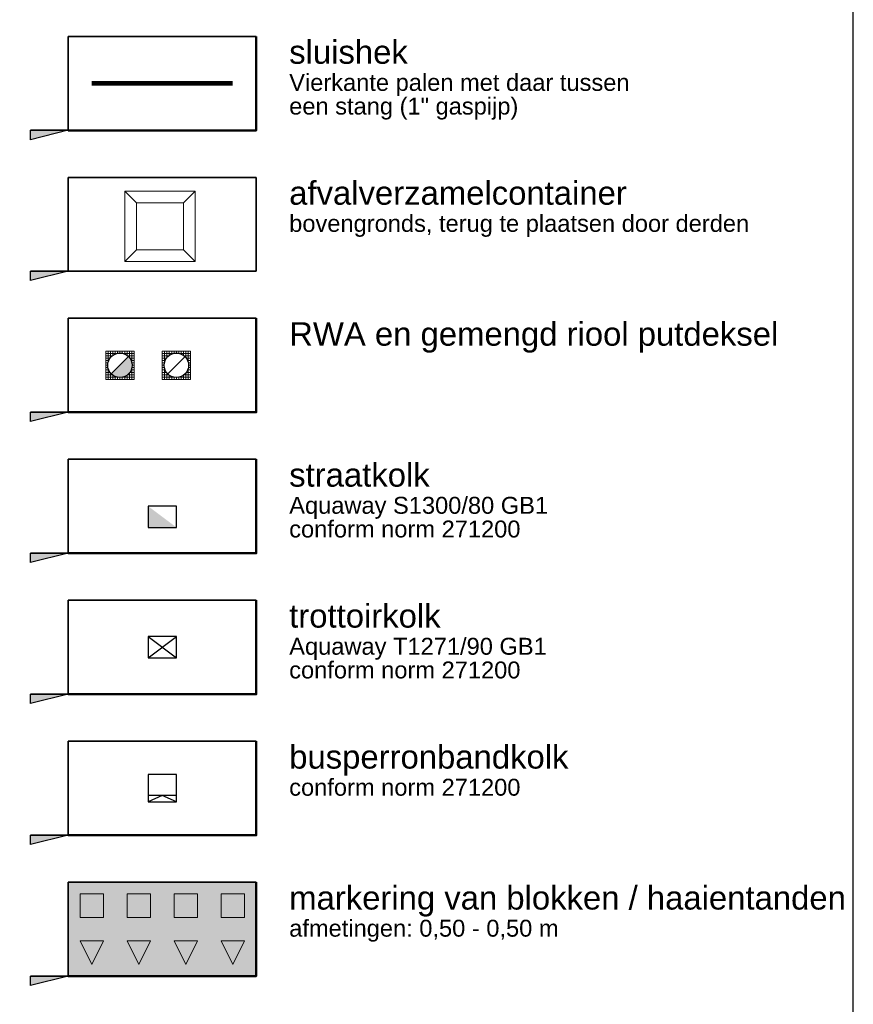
# Model space of a CAD drawing. Header units: metres. Extents: x 131295 to 132236, y 397710 to 398702.
# Tile 126 of 127: x 132218 to 132236, y 398467 to 398488. Entities that reach past the tile are written whole.
import ezdxf

# ---------------------------------------------------------------- set-up
doc = ezdxf.new("R2010")
doc.units = ezdxf.units.M
for name, color, linetype, lineweight in [('N-IE-afvalverzamelbak', 190, 'Continuous', 18), ('N-IE-markering blokmarkering 0.5 - 0.5', 255, 'Continuous', 18), ('N-IE-markering haaitanden 0.5 - 0.5', 255, 'Continuous', 18), ('N-RI-GWA put', 1, 'Continuous', 25), ('N-RI-GWA putdeksel', 7, 'Continuous', 18), ('N-RI-RWA put', 1, 'Continuous', 25), ('N-RI-RWA putdeksel', 7, 'Continuous', 18), ('N-RI-straatkolk', 7, 'Continuous', 25), ('N-RI-trottoirkolk', 7, 'Continuous', 25), ("N-VH-arcering 'MAT' grijs 252", 252, 'Continuous', 18), ('X-AL-legenda', 7, 'Continuous', 25), ('X-AL-legenda @ 0.2', 7, 'Continuous', 25), ('X-AL-legenda tekst T1.8', 1, 'Continuous', 18), ('X-AL-legenda tekst T2.5', 2, 'Continuous', 25), ('X-AL-legenda tekst T5.0', 4, 'Continuous', 50)]:
    doc.layers.add(name, color=color, linetype=linetype, lineweight=lineweight)
doc.layers.add('N-IE-sluishek', color=190, linetype='Continuous', lineweight=18, true_color=0x7f00ff)
doc.layers.add('X-AL-contourlijnen', color=30, linetype='Continuous', plot=False)
doc.layers.add('X-AL-hulplijn legenda', color=30, linetype='Continuous', plot=False)
doc.styles.add('CS Annotative', font='arial.ttf')

# ---------------------------------------------------------------- blocks, each defined once
blk = doc.blocks.new('*U117')
blk.add_lwpolyline([(-1.5, -2.25), (1.5, -2.25), (1.5, 0), (-1.5, 0)], close=True)
blk.add_solid([(-1.5, -2.25), (-1.5, 0), (-1.5, -2.25), (1.5, -2.25)])
blk = doc.blocks.new('*U18')
for p, q in [((-1.5, 0), (1.5, 2.25)), ((-1.5, 2.25), (1.5, 0))]:
    blk.add_line(p, q)
blk.add_lwpolyline([(-1.5, 0), (1.5, 0), (1.5, 2.25), (-1.5, 2.25)], close=True)
blk = doc.blocks.new('*U19')
blk.add_lwpolyline([(-1.5, -0.68), (1.5, -0.68), (1.5, 2.25), (-1.5, 2.25)], close=True)
for points in [[(1.5, -0.68), (0, 0), (-1.5, -0.68)], [(1.5, 0), (-1.5, 0)]]:
    blk.add_lwpolyline(points)
blk = doc.blocks.new('CS Blokmarkering 0.5-0.5')
blk.add_hatch(color=256).paths.add_polyline_path([(0, -0.5), (0.5, -0.5), (0.5, 0), (0, 0)])
blk.add_lwpolyline([(0, -0.5), (0.5, -0.5), (0.5, 0), (0, 0)], close=True)
blk = doc.blocks.new('CS Haaientand 0.5-0.5')
blk.add_hatch(color=256).paths.add_polyline_path([(0, -0.5), (0.25, 0), (-0.25, 0)])
blk.add_lwpolyline([(0, -0.5), (0.25, 0), (-0.25, 0)], close=True)
blk = doc.blocks.new('*U26')
h = blk.add_hatch(color=256)
h.dxf.hatch_style = 1
h.paths.add_polyline_path([(-0.184, -0.184, 0.668179), (0.26, 0, 0.198912), (0.184, 0.184)])
at = {"flags": 128}
blk.add_lwpolyline([(-0.184, -0.184), (0.184, 0.184)], dxfattribs=at)
blk.add_circle((0, 0), 0.26)
at = {"layer": 'N-RI-RWA putdeksel', "flags": 128}
blk.add_lwpolyline([(-0.3, -0.3), (0.3, -0.3), (0.3, 0.3), (-0.3, 0.3)], close=True, dxfattribs=at)
at = {"layer": 'N-RI-RWA putdeksel', "lineweight": 5, "flags": 128}
for points in [[(-0.3, 0.25), (-0.071, 0.25)], [(-0.25, 0.3), (-0.25, 0.071)], [(-0.2, 0.3), (-0.2, 0.166)], [(-0.15, 0.3), (-0.15, 0.212)], [(-0.1, 0.3), (-0.1, 0.24)], [(-0.05, 0.3), (-0.05, 0.255)], [(0, 0.3), (0, 0.26)], [(0.05, 0.3), (0.05, 0.255)], [(0.071, 0.25), (0.3, 0.25)], [(0.1, 0.3), (0.1, 0.24)], [(0.15, 0.3), (0.15, 0.212)], [(0.2, 0.3), (0.2, 0.166)], [(0.25, 0.3), (0.25, 0.071)], [(-0.3, 0.2), (-0.166, 0.2)], [(-0.3, 0.15), (-0.212, 0.15)], [(-0.3, 0.1), (-0.24, 0.1)], [(-0.3, 0.05), (-0.255, 0.05)], [(0.166, 0.2), (0.3, 0.2)], [(0.212, 0.15), (0.3, 0.15)], [(0.24, 0.1), (0.3, 0.1)], [(0.255, 0.05), (0.3, 0.05)], [(-0.3, 0), (-0.26, 0)], [(-0.3, -0.05), (-0.255, -0.05)], [(-0.3, -0.1), (-0.24, -0.1)], [(-0.3, -0.15), (-0.212, -0.15)], [(-0.3, -0.2), (-0.166, -0.2)], [(-0.25, -0.071), (-0.25, -0.3)], [(-0.2, -0.166), (-0.2, -0.3)], [(0.166, -0.2), (0.3, -0.2)], [(0.2, -0.166), (0.2, -0.3)], [(0.212, -0.15), (0.3, -0.15)], [(0.24, -0.1), (0.3, -0.1)], [(0.25, -0.071), (0.25, -0.3)], [(0.255, -0.05), (0.3, -0.05)], [(0.26, 0), (0.3, 0)], [(-0.3, -0.25), (-0.071, -0.25)], [(-0.15, -0.212), (-0.15, -0.3)], [(-0.1, -0.24), (-0.1, -0.3)], [(-0.05, -0.255), (-0.05, -0.3)], [(0, -0.26), (0, -0.3)], [(0.05, -0.255), (0.05, -0.3)], [(0.071, -0.25), (0.3, -0.25)], [(0.1, -0.24), (0.1, -0.3)], [(0.15, -0.212), (0.15, -0.3)]]:
    blk.add_lwpolyline(points, dxfattribs=at)
blk = doc.blocks.new('*U161')
at = {"layer": 'X-AL-hulplijn legenda'}
h = blk.add_hatch(color=256, dxfattribs=at)
h.dxf.hatch_style = 1
h.paths.add_polyline_path([(91.5, -241.16), (87.5, -242.16), (87.5, -241.16)])
h = blk.add_hatch(color=256, dxfattribs=at)
h.dxf.hatch_style = 1
h.paths.add_polyline_path([(91.5, -256.16), (87.5, -257.16), (87.5, -256.16)])
h = blk.add_hatch(color=256, dxfattribs=at)
h.dxf.hatch_style = 1
h.paths.add_polyline_path([(91.5, -271.16), (87.5, -272.16), (87.5, -271.16)])
h = blk.add_hatch(color=256, dxfattribs=at)
h.dxf.hatch_style = 1
h.paths.add_polyline_path([(91.5, -286.16), (87.5, -287.16), (87.5, -286.16)])
h = blk.add_hatch(color=256, dxfattribs=at)
h.dxf.hatch_style = 1
h.paths.add_polyline_path([(91.5, -301.16), (87.5, -302.16), (87.5, -301.16)])
h = blk.add_hatch(color=256, dxfattribs=at)
h.dxf.hatch_style = 1
h.paths.add_polyline_path([(91.5, -316.16), (87.5, -317.16), (87.5, -316.16)])
h = blk.add_hatch(color=256, dxfattribs=at)
h.dxf.hatch_style = 1
h.paths.add_polyline_path([(91.5, -331.16), (87.5, -332.16), (87.5, -331.16)])
blk.add_lwpolyline([(0, -445), (175, -445), (175, 0), (0, 0)], close=True)
for points in [[(91.5, -241.16), (87.5, -241.16)], [(91.5, -256.16), (87.5, -256.16)], [(91.5, -271.16), (87.5, -271.16)], [(91.5, -286.16), (87.5, -286.16)], [(91.5, -301.16), (87.5, -301.16)], [(91.5, -316.16), (87.5, -316.16)], [(91.5, -331.16), (87.5, -331.16)]]:
    blk.add_lwpolyline(points, dxfattribs=at)
for points in [[(91.5, -241.16), (87.5, -242.16), (87.5, -241.16)], [(91.5, -256.16), (87.5, -257.16), (87.5, -256.16)], [(91.5, -271.16), (87.5, -272.16), (87.5, -271.16)], [(91.5, -286.16), (87.5, -287.16), (87.5, -286.16)], [(91.5, -301.16), (87.5, -302.16), (87.5, -301.16)], [(91.5, -316.16), (87.5, -317.16), (87.5, -316.16)], [(91.5, -331.16), (87.5, -332.16), (87.5, -331.16)]]:
    blk.add_lwpolyline(points, close=True, dxfattribs=at)
at = {"layer": 'X-AL-legenda tekst T5.0', "style": 'CS Annotative'}
blk.add_attdef('Naam', (8.6, -12.22), '', height=5, dxfattribs=at)
blk = doc.blocks.new('*U538')
at = {"flags": 128}
for points in [[(-0.75, 0), (0.75, 0), (0.75, 1.5), (-0.75, 1.5)], [(-0.5, 0.25), (0.5, 0.25), (0.5, 1.25), (-0.5, 1.25)]]:
    blk.add_lwpolyline(points, close=True, dxfattribs=at)
for points in [[(-0.5, 1.25), (-0.75, 1.5)], [(0.5, 1.25), (0.75, 1.5)], [(-0.5, 0.25), (-0.75, 0)], [(0.5, 0.25), (0.75, 0)]]:
    blk.add_lwpolyline(points, dxfattribs=at)
blk = doc.blocks.new('*U542')
at = {"flags": 128}
blk.add_lwpolyline([(-0.184, -0.184), (0.184, 0.184)], dxfattribs=at)
blk.add_circle((0, 0), 0.26)
at = {"layer": 'N-RI-GWA putdeksel', "flags": 128}
blk.add_lwpolyline([(-0.3, -0.3), (0.3, -0.3), (0.3, 0.3), (-0.3, 0.3)], close=True, dxfattribs=at)
at = {"layer": 'N-RI-GWA putdeksel', "lineweight": 5, "flags": 128}
for points in [[(-0.3, 0.25), (-0.071, 0.25)], [(-0.25, 0.3), (-0.25, 0.071)], [(-0.2, 0.3), (-0.2, 0.166)], [(-0.15, 0.3), (-0.15, 0.212)], [(-0.1, 0.3), (-0.1, 0.24)], [(-0.05, 0.3), (-0.05, 0.255)], [(0, 0.3), (0, 0.26)], [(0.05, 0.3), (0.05, 0.255)], [(0.071, 0.25), (0.3, 0.25)], [(0.1, 0.3), (0.1, 0.24)], [(0.15, 0.3), (0.15, 0.212)], [(0.2, 0.3), (0.2, 0.166)], [(0.25, 0.3), (0.25, 0.071)], [(-0.3, 0.2), (-0.166, 0.2)], [(-0.3, 0.15), (-0.212, 0.15)], [(-0.3, 0.1), (-0.24, 0.1)], [(-0.3, 0.05), (-0.255, 0.05)], [(0.166, 0.2), (0.3, 0.2)], [(0.212, 0.15), (0.3, 0.15)], [(0.24, 0.1), (0.3, 0.1)], [(0.255, 0.05), (0.3, 0.05)], [(-0.3, 0), (-0.26, 0)], [(-0.3, -0.05), (-0.255, -0.05)], [(-0.3, -0.1), (-0.24, -0.1)], [(-0.3, -0.15), (-0.212, -0.15)], [(-0.3, -0.2), (-0.166, -0.2)], [(-0.25, -0.071), (-0.25, -0.3)], [(-0.2, -0.166), (-0.2, -0.3)], [(0.166, -0.2), (0.3, -0.2)], [(0.2, -0.166), (0.2, -0.3)], [(0.212, -0.15), (0.3, -0.15)], [(0.24, -0.1), (0.3, -0.1)], [(0.25, -0.071), (0.25, -0.3)], [(0.255, -0.05), (0.3, -0.05)], [(0.26, 0), (0.3, 0)], [(-0.3, -0.25), (-0.071, -0.25)], [(-0.15, -0.212), (-0.15, -0.3)], [(-0.1, -0.24), (-0.1, -0.3)], [(-0.05, -0.255), (-0.05, -0.3)], [(0, -0.26), (0, -0.3)], [(0.05, -0.255), (0.05, -0.3)], [(0.071, -0.25), (0.3, -0.25)], [(0.1, -0.24), (0.1, -0.3)], [(0.15, -0.212), (0.15, -0.3)]]:
    blk.add_lwpolyline(points, dxfattribs=at)

msp = doc.modelspace()

# ---------------------------------------------------------------- hatches: boundary and pattern name
at = {"layer": "N-VH-arcering 'MAT' grijs 252"}
h = msp.add_hatch(color=256, dxfattribs=at)
h.dxf.hatch_style = 1
h.paths.add_polyline_path([(132219.388, 398469.335), (132223.388, 398469.335), (132223.388, 398467.335), (132219.388, 398467.335)])

# ---------------------------------------------------------------- linework, layer by layer
at = {"layer": 'N-IE-sluishek', "const_width": 0.1, "flags": 128}
msp.add_lwpolyline([(132219.888, 398486.335), (132222.888, 398486.335)], dxfattribs=at)
at = {"layer": 'X-AL-contourlijnen'}
for points in [[(132219.388, 398487.335), (132223.388, 398487.335), (132223.388, 398485.335), (132219.388, 398485.335)], [(132219.388, 398484.335), (132223.388, 398484.335), (132223.388, 398482.335), (132219.388, 398482.335)], [(132219.388, 398481.335), (132223.388, 398481.335), (132223.388, 398479.335), (132219.388, 398479.335)], [(132219.388, 398478.335), (132223.388, 398478.335), (132223.388, 398476.335), (132219.388, 398476.335)], [(132219.388, 398475.335), (132223.388, 398475.335), (132223.388, 398473.335), (132219.388, 398473.335)], [(132219.388, 398472.335), (132223.388, 398472.335), (132223.388, 398470.335), (132219.388, 398470.335)], [(132219.388, 398469.335), (132223.388, 398469.335), (132223.388, 398467.335), (132219.388, 398467.335)]]:
    msp.add_lwpolyline(points, close=True, dxfattribs=at)
at = {"layer": 'X-AL-legenda', "lineweight": 25}
for points in [[(132223.388, 398487.335), (132219.388, 398487.335), (132219.388, 398485.335)], [(132223.388, 398481.335), (132219.388, 398481.335), (132219.388, 398479.335)], [(132223.388, 398478.335), (132219.388, 398478.335), (132219.388, 398476.335)], [(132223.388, 398475.335), (132219.388, 398475.335), (132219.388, 398473.335)], [(132223.388, 398472.335), (132219.388, 398472.335), (132219.388, 398470.335)], [(132223.388, 398469.335), (132219.388, 398469.335), (132219.388, 398467.335)]]:
    msp.add_lwpolyline(points, dxfattribs=at)
at = {"layer": 'X-AL-legenda', "lineweight": 50}
for points in [[(132219.388, 398485.335), (132223.388, 398485.335), (132223.388, 398487.335)], [(132219.388, 398479.335), (132223.388, 398479.335), (132223.388, 398481.335)], [(132219.388, 398476.335), (132223.388, 398476.335), (132223.388, 398478.335)], [(132219.388, 398473.335), (132223.388, 398473.335), (132223.388, 398475.335)], [(132219.388, 398470.335), (132223.388, 398470.335), (132223.388, 398472.335)], [(132219.388, 398467.335), (132223.388, 398467.335), (132223.388, 398469.335)]]:
    msp.add_lwpolyline(points, dxfattribs=at)
at = {"layer": 'X-AL-legenda'}
for points in [[(132223.388, 398484.335), (132219.388, 398484.335), (132219.388, 398482.335)], [(132219.388, 398482.335), (132223.388, 398482.335), (132223.388, 398484.335)]]:
    msp.add_lwpolyline(points, dxfattribs=at)

# ---------------------------------------------------------------- block references
at = {"layer": 'N-IE-afvalverzamelbak'}
msp.add_blockref('*U538', (132221.34, 398482.544), dxfattribs=at)
at = {"layer": 'N-IE-markering blokmarkering 0.5 - 0.5'}
for p in [(132219.638, 398469.085), (132220.638, 398469.085), (132221.638, 398469.085), (132222.638, 398469.085)]:
    msp.add_blockref('CS Blokmarkering 0.5-0.5', p, dxfattribs=at)
at = {"layer": 'N-IE-markering haaitanden 0.5 - 0.5'}
for p in [(132219.888, 398468.085), (132220.888, 398468.085), (132221.888, 398468.085), (132222.888, 398468.085)]:
    msp.add_blockref('CS Haaientand 0.5-0.5', p, dxfattribs=at)
at = {"layer": 'N-RI-GWA put'}
msp.add_blockref('*U542', (132221.688, 398480.335), dxfattribs=at)
at = {"layer": 'N-RI-RWA put'}
msp.add_blockref('*U26', (132220.488, 398480.335), dxfattribs=at)
at = {"layer": 'N-RI-straatkolk', "xscale": 0.2, "yscale": 0.2, "zscale": 0.2}
msp.add_blockref('*U117', (132221.388, 398477.335), dxfattribs=at)
at = {"layer": 'N-RI-trottoirkolk', "xscale": 0.2, "yscale": 0.2, "zscale": 0.2}
for name, p in [('*U18', (132221.388, 398474.11)), ('*U19', (132221.388, 398471.178))]:
    msp.add_blockref(name, p, dxfattribs=at)
at = {"layer": 'X-AL-legenda @ 0.2', "xscale": 0.2, "yscale": 0.2, "zscale": 0.2}
msp.add_blockref('*U161', (132201.088, 398533.568), dxfattribs=at)

# ---------------------------------------------------------------- texts
at = {"layer": 'X-AL-legenda tekst T1.8', "char_height": 0.36, "attachment_point": 1, "line_spacing_factor": 0.84, "style": 'CS Annotative'}
for s, insert, width in [('{\\C1;Vierkante palen met daar tussen een stang (1" gaspijp)}', (132224.088, 398486.535), 8.18857), ('{\\C1;bovengronds, terug te plaatsen door derden}', (132224.088, 398483.535), 11), ('\\A1;{\\C1;Aquaway S1300/80 GB1\\Pconform norm 271200}', (132224.088, 398477.535), 11), ('{\\C1;Aquaway T1271/90 GB1\\Pconform norm 271200}', (132224.088, 398474.535), 11), ('{\\C1;conform norm 271200}', (132224.088, 398471.535), 11), ('{\\C1;afmetingen: 0,50 - 0,50 m}', (132224.088, 398468.535), 11)]:
    msp.add_mtext(s, dxfattribs=dict(at, insert=insert, width=width))
at = {"layer": 'X-AL-legenda tekst T2.5', "char_height": 0.5, "attachment_point": 1, "line_spacing_factor": 0.84, "style": 'CS Annotative'}
for s, insert, width in [('sluishek', (132224.088, 398487.252), 11), ('afvalverzamelcontainer', (132224.088, 398484.252), 11), ('RWA en gemengd riool putdeksel', (132224.088, 398481.252), 11), ('straatkolk', (132224.088, 398478.252), 11), ('trottoirkolk', (132224.088, 398475.252), 11), ('busperronbandkolk', (132224.088, 398472.252), 11), ('markering van blokken / haaientanden', (132224.088, 398469.252), 11.83879)]:
    msp.add_mtext(s, dxfattribs=dict(at, insert=insert, width=width))

doc.saveas('drawing.dxf')
